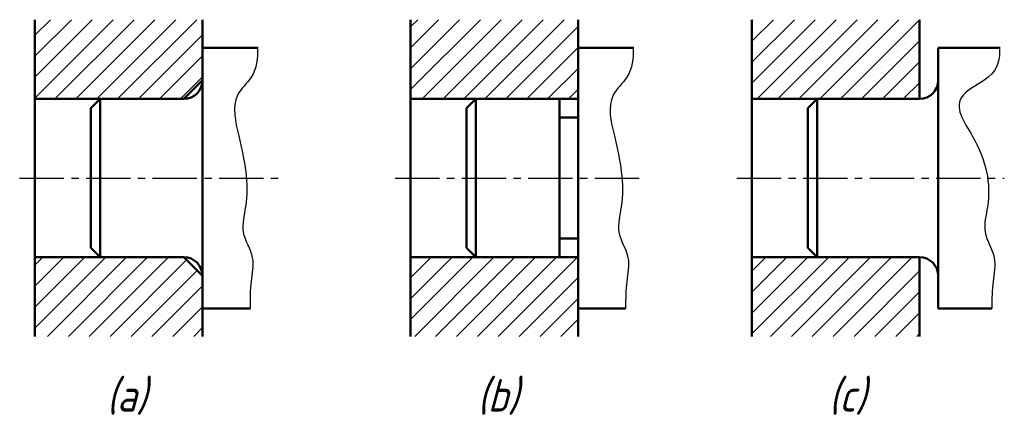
# Model space of a CAD drawing. Header units: millimetres. Extents: x 95 to 201, y 170 to 213.
import ezdxf

# ---------------------------------------------------------------- set-up
doc = ezdxf.new("R2010")
doc.units = ezdxf.units.MM
doc.header["$LTSCALE"] = 0.5
doc.linetypes.add('CENTER2', pattern=[28.575, 19.05, -3.175, 3.175, -3.175])
doc.layers.add('剖面线层', color=7, linetype='Continuous')
for name, color, linetype, lineweight in [('文字层', 227, 'Continuous', 20), ('点画线层', 3, 'CENTER2', 25), ('粗实线层', 1, 'Continuous', 50)]:
    doc.layers.add(name, color=color, linetype=linetype, lineweight=lineweight)
doc.styles.add('工程斜体', font='gbeitc.shx', dxfattribs={"bigfont": 'gbcbig.shx'})

# ---------------------------------------------------------------- blocks, each defined once
blk = doc.blocks.new('ere')
at = {"layer": '剖面线层', "ltscale": 0.5}
h = blk.add_hatch(dxfattribs=at)
h.set_pattern_fill('ANSI31', scale=0.5, style=0)
h.set_pattern_definition([(45, (-127.3943, -196.4238), (-1.122532, 1.122532), [])])
h.paths.add_polyline_path([(-12.92, 16.79), (-30.92, 16.79), (-30.92, 8.29), (-14.92, 8.29), (-12.92, 10.29)])
h.paths.add_polyline_path([(-12.92, -10.71), (-14.92, -8.71), (-30.92, -8.71), (-30.92, -17.21), (-12.92, -17.21)])
h = blk.add_hatch(dxfattribs=at)
h.set_pattern_fill('ANSI31', scale=0.5, style=0)
h.set_pattern_definition([(45, (-130.6008, -196.4238), (-1.122532, 1.122532), [])])
h.paths.add_polyline_path([(27.43, 16.79), (9.43, 16.79), (9.43, 8.29), (27.43, 8.29)])
h.paths.add_polyline_path([(27.43, -8.71), (9.43, -8.71), (9.43, -17.21), (27.43, -17.21)])
h = blk.add_hatch(dxfattribs=at)
h.set_pattern_fill('ANSI31', scale=0.5, style=0)
h.set_pattern_definition([(45, (-135.0405, -196.4238), (-1.122532, 1.122532), [])])
h.paths.add_polyline_path([(64.11, 16.79), (46.11, 16.79), (46.11, 8.29), (64.11, 8.29)])
h.paths.add_polyline_path([(64.11, -8.71), (46.11, -8.71), (46.11, -17.21), (64.11, -17.21)])
at = {"layer": '剖面线层', "color": 7, "ltscale": 0.5}
for points in [[(-7, 13.79), (-6.95, 12.63), (-7.19, 10.76), (-10, 8.33), (-8.68, 3.02), (-7.73, -1.6), (-8.95, -6.13), (-7.21, -8.58), (-7.78, -11.42), (-7.82, -13.2), (-7.81, -14.17), (-7.81, -14.21)], [(33.35, 13.79), (33.4, 12.63), (33.16, 10.76), (30.35, 8.33), (31.67, 3.02), (32.63, -1.6), (31.4, -6.13), (33.15, -8.58), (32.57, -11.42), (32.53, -13.2), (32.54, -14.17), (32.54, -14.21)], [(72.7, 13.79), (72.75, 12.63), (72.5, 10.76), (67.03, 8.33), (71.02, 3.02), (71.97, -1.6), (70.75, -6.13), (72.49, -8.58), (71.92, -11.42), (71.87, -13.2), (71.89, -14.17), (71.89, -14.21)]]:
    blk.add_open_spline(points, degree=3, knots=[2.477688, 2.477688, 2.477688, 2.477688, 5.828651, 8.253239, 12.617886, 20.287673, 22.96494, 25.916455, 28.464404, 31.254489, 31.36014, 31.36014, 31.36014, 31.36014], dxfattribs=at)
at = {"layer": '点画线层', "color": 7, "ltscale": 0.5}
for p, q in [((-32.56, -0.21), (-4.66, -0.21)), ((7.79, -0.21), (34.64, -0.21)), ((44.47, -0.21), (73.21, -0.21))]:
    blk.add_line(p, q, dxfattribs=at)
at = {"layer": '粗实线层', "color": 7, "ltscale": 0.5}
for p, q in [((-30.92, 16.79), (-30.92, -17.21)), ((-12.92, 16.79), (-12.92, 10.29)), ((9.43, 16.79), (9.43, -17.21)), ((27.43, 16.79), (27.43, -17.21)), ((46.11, 16.79), (46.11, -17.21)), ((64.11, 16.79), (64.11, 8.29)), ((-12.92, 13.79), (-6.92, 13.79)), ((27.43, 13.79), (33.43, 13.79)), ((66.11, 13.79), (66.11, -14.21)), ((66.11, 13.79), (72.77, 13.79)), ((-14.92, 8.29), (-12.92, 10.29)), ((-12.92, 10.29), (-12.92, -10.71)), ((-30.92, 8.29), (-14.92, 8.29)), ((-23.92, 8.29), (-24.92, 7.29)), ((-23.92, 8.29), (-23.92, -8.71)), ((9.43, 8.29), (27.43, 8.29)), ((16.43, 8.29), (15.43, 7.29)), ((16.43, 8.29), (16.43, -8.71)), ((25.43, 8.29), (25.43, -8.71)), ((46.11, 8.29), (64.11, 8.29)), ((53.11, 8.29), (52.11, 7.29)), ((53.11, 8.29), (53.11, -8.71)), ((-24.92, 7.29), (-24.92, -7.71)), ((15.43, 7.29), (15.43, -7.71)), ((52.11, 7.29), (52.11, -7.71)), ((25.43, 6.29), (27.43, 6.29)), ((25.43, -6.71), (27.43, -6.71)), ((-23.92, -8.71), (-24.92, -7.71)), ((16.43, -8.71), (15.43, -7.71)), ((53.11, -8.71), (52.11, -7.71)), ((-30.92, -8.71), (-14.92, -8.71)), ((-14.92, -8.71), (-12.92, -10.71)), ((9.43, -8.71), (27.43, -8.71)), ((46.11, -8.71), (64.11, -8.71)), ((64.11, -8.71), (64.11, -17.21)), ((-12.92, -17.21), (-12.92, -10.71)), ((-12.92, -14.21), (-7.81, -14.21)), ((27.43, -14.21), (32.54, -14.21)), ((66.11, -14.21), (71.89, -14.21))]:
    blk.add_line(p, q, dxfattribs=at)
for centre, start, end in [((-14.92, 10.29), 270, 0), ((64.11, 10.29), 270, 0), ((-14.92, -10.71), 0, 90), ((64.11, -10.71), 0, 90)]:
    blk.add_arc(centre, 2, start, end, dxfattribs=at)
at = {"layer": '文字层', "color": 7, "ltscale": 0.5, "char_height": 3.5, "width": 4.9934, "attachment_point": 1, "style": '工程斜体'}
for s, insert in [('(a)', (-23.22, -21.79)), ('(b)', (16.61, -21.79)), ('(c)', (54.36, -21.79))]:
    blk.add_mtext(s, dxfattribs=dict(at, insert=insert))

msp = doc.modelspace()

# ---------------------------------------------------------------- block references
at = {"layer": '剖面线层', "color": 7}
msp.add_blockref('ere', (127.39, 196.42), dxfattribs=at)

doc.saveas('drawing.dxf')
